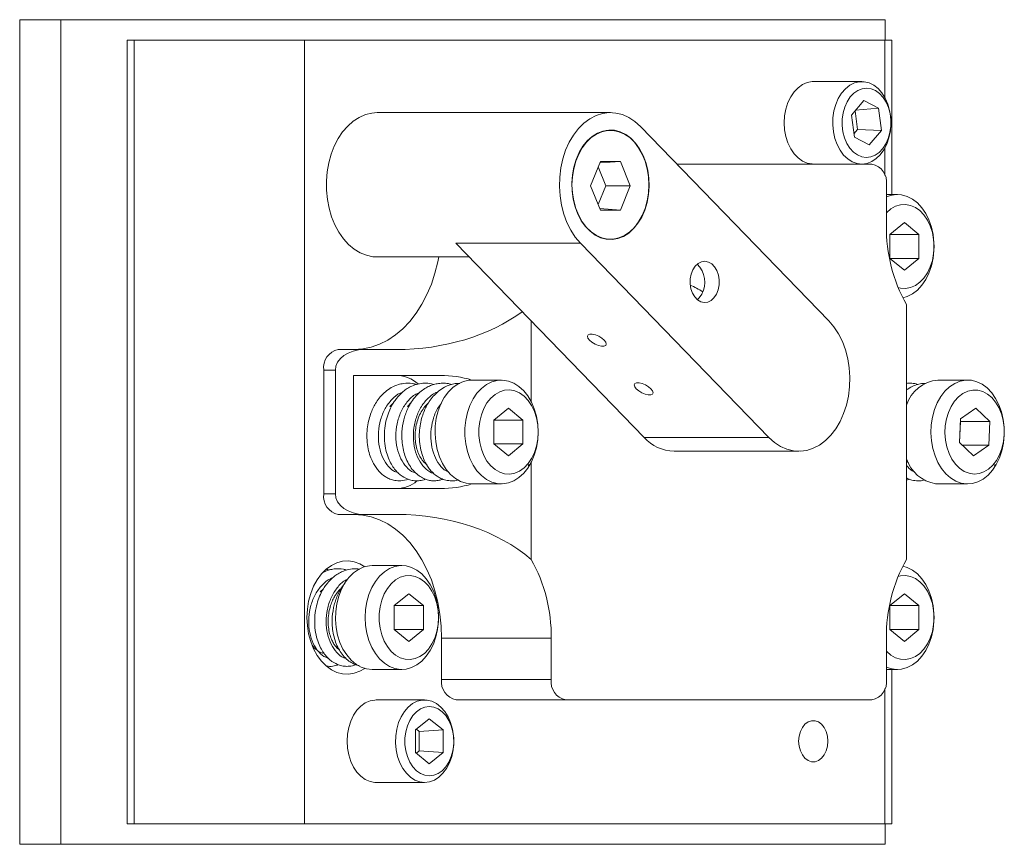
# Model space of a CAD drawing. Header units: inches. Extents: x 1.4 to 18.7, y 3.2 to 14.4.
# Tile 2 of 6: x 6.5 to 9.5, y 7.6 to 10.1. Entities that reach past the tile are written whole.
import ezdxf

# ---------------------------------------------------------------- set-up
doc = ezdxf.new("R2010")
doc.units = ezdxf.units.IN
doc.header["$MEASUREMENT"] = 0

msp = doc.modelspace()

# ---------------------------------------------------------------- linework, layer by layer
at = {"color": 7, "linetype": 'Continuous', "lineweight": 15}
for p, q in [((6.5111, 7.5968), (6.5111, 10.0968)), ((6.6363, 10.0968), (6.5111, 10.0968)), ((6.6363, 7.5968), (6.6363, 10.0968)), ((9.1361, 10.0968), (6.6363, 10.0968)), ((9.1361, 10.0343), (9.1361, 10.0968)), ((6.8376, 10.0343), (6.8376, 7.6593)), ((6.8588, 10.0343), (6.8376, 10.0343)), ((6.8588, 7.6593), (6.8588, 10.0343)), ((7.375, 10.0343), (6.8588, 10.0343)), ((7.375, 7.6593), (7.375, 10.0343)), ((9.1357, 10.0343), (7.375, 10.0343)), ((9.1357, 9.8606), (9.1357, 10.0343)), ((9.1569, 10.0343), (9.1357, 10.0343)), ((9.1569, 9.5668), (9.1569, 10.0343)), ((9.0657, 9.9093), (8.9186, 9.9093)), ((9.0713, 9.8514), (9.0344, 9.8075)), ((9.0468, 9.8222), (9.1167, 9.8282)), ((9.1167, 9.8282), (9.0713, 9.8514)), ((9.1251, 9.761), (9.1167, 9.8282)), ((8.3031, 9.8151), (7.5959, 9.8151)), ((9.0344, 9.8075), (9.0429, 9.7404)), ((9.0525, 9.7643), (9.0454, 9.8206)), ((8.9656, 9.1841), (8.3942, 9.7731)), ((8.3031, 9.7613), (8.2902, 9.7613)), ((9.0415, 9.7512), (9.0525, 9.7643)), ((9.0429, 9.7404), (9.0882, 9.7172)), ((9.0525, 9.7643), (9.1251, 9.761)), ((9.0882, 9.7172), (9.1251, 9.761)), ((9.1357, 9.6246), (9.1357, 9.708)), ((8.2729, 9.6673), (8.2428, 9.5935)), ((8.2895, 9.5935), (8.2661, 9.6507)), ((8.2711, 9.6628), (8.3332, 9.6673)), ((8.3332, 9.6673), (8.2729, 9.6673)), ((8.3633, 9.5935), (8.3332, 9.6673)), ((9.0961, 9.6593), (8.5045, 9.6593)), ((8.2428, 9.5935), (8.2729, 9.5197)), ((8.2661, 9.5363), (8.2895, 9.5935)), ((8.2895, 9.5935), (8.3633, 9.5935)), ((8.3332, 9.5197), (8.3633, 9.5935)), ((9.1403, 9.4718), (9.1403, 9.5968)), ((9.1734, 9.5668), (9.1403, 9.5668)), ((8.2711, 9.5242), (8.3332, 9.5197)), ((8.2729, 9.5197), (8.3332, 9.5197)), ((9.1946, 9.4815), (9.1504, 9.4454)), ((9.2388, 9.4454), (9.1946, 9.4815)), ((9.1504, 9.4454), (9.1504, 9.3732)), ((9.2388, 9.4454), (9.1504, 9.4454)), ((9.2388, 9.3732), (9.2388, 9.4454)), ((8.2119, 9.4195), (7.8336, 9.4195)), ((7.8336, 9.4195), (8.4051, 8.8305)), ((8.2119, 9.4195), (8.7834, 8.8305)), ((8.2902, 9.4313), (8.3031, 9.4313)), ((7.5959, 9.3775), (7.8744, 9.3775)), ((9.1504, 9.3732), (9.1946, 9.3371)), ((9.1504, 9.3732), (9.2388, 9.3732)), ((9.1946, 9.3371), (9.2388, 9.3732)), ((9.2011, 8.4608), (9.2011, 9.2328)), ((8.0626, 8.9391), (8.0626, 9.1835)), ((7.5571, 9.0968), (7.4775, 9.0968)), ((7.5571, 9.0968), (7.6539, 9.0968)), ((7.4687, 9.0343), (7.4333, 9.0343)), ((7.4333, 9.0343), (7.4333, 8.6593)), ((7.4687, 8.6593), (7.4687, 9.0343)), ((7.5238, 9.0183), (7.7869, 9.0183)), ((7.5238, 9.0183), (7.5238, 8.6753)), ((7.9724, 9.0043), (7.8823, 9.0043)), ((9.3866, 9.0043), (9.2965, 9.0043)), ((7.645, 8.9354), (7.6344, 8.9246)), ((7.6986, 8.9359), (7.6874, 8.9246)), ((7.7518, 8.9361), (7.7405, 8.9246)), ((7.639, 8.9246), (7.6344, 8.9246)), ((7.6921, 8.9246), (7.6874, 8.9246)), ((7.6899, 8.9267), (7.6905, 8.9274)), ((7.745, 8.9246), (7.7405, 8.9246)), ((7.9936, 8.919), (7.9494, 8.8829)), ((8.0378, 8.8829), (7.9936, 8.919)), ((9.411, 8.9188), (9.3653, 8.8867)), ((9.4535, 8.8789), (9.411, 8.9188)), ((7.9494, 8.8829), (7.9494, 8.8107)), ((8.0378, 8.8829), (7.9494, 8.8829)), ((8.0378, 8.8107), (8.0378, 8.8829)), ((9.3653, 8.8867), (9.3622, 8.8147)), ((9.3651, 8.8789), (9.3623, 8.8145)), ((9.365, 8.8791), (9.3651, 8.8789)), ((9.4535, 8.8789), (9.3651, 8.8789)), ((9.4504, 8.8069), (9.4535, 8.8789)), ((8.7834, 8.8305), (8.4051, 8.8305)), ((9.4047, 8.7748), (9.3622, 8.8147)), ((7.9936, 8.7746), (7.9494, 8.8107)), ((7.9494, 8.8107), (8.0378, 8.8107)), ((7.9936, 8.7746), (8.0378, 8.8107)), ((8.4962, 8.7885), (8.8745, 8.7885)), ((9.3704, 8.8069), (9.4504, 8.8069)), ((9.4047, 8.7748), (9.4504, 8.8069)), ((8.0626, 8.4608), (8.0626, 8.7545)), ((8.0544, 8.7454), (8.0557, 8.748)), ((9.4686, 8.7454), (9.4699, 8.748)), ((7.7869, 8.6753), (7.5238, 8.6753)), ((7.8823, 8.6893), (7.9724, 8.6893)), ((9.2896, 8.6896), (9.2965, 8.6893)), ((9.2965, 8.6893), (9.3866, 8.6893)), ((7.4687, 8.6593), (7.4333, 8.6593)), ((7.5571, 8.5968), (7.4775, 8.5968)), ((7.6539, 8.5968), (7.5571, 8.5968)), ((7.6705, 8.4418), (7.5803, 8.4418)), ((7.4327, 8.3712), (7.423, 8.3621)), ((7.4275, 8.3621), (7.423, 8.3621)), ((7.6917, 8.3565), (7.6475, 8.3204)), ((7.7359, 8.3204), (7.6917, 8.3565)), ((9.1946, 8.3565), (9.1504, 8.3204)), ((9.2388, 8.3204), (9.1946, 8.3565)), ((7.6475, 8.3204), (7.6475, 8.2482)), ((7.7359, 8.3204), (7.6475, 8.3204)), ((7.7359, 8.2482), (7.7359, 8.3204)), ((9.1504, 8.3204), (9.1504, 8.2482)), ((9.2388, 8.3204), (9.1504, 8.3204)), ((9.2388, 8.2482), (9.2388, 8.3204)), ((7.6475, 8.2482), (7.6917, 8.2121)), ((7.6475, 8.2482), (7.7359, 8.2482)), ((7.6917, 8.2121), (7.7359, 8.2482)), ((9.1504, 8.2482), (9.1946, 8.2121)), ((9.1504, 8.2482), (9.2388, 8.2482)), ((9.1946, 8.2121), (9.2388, 8.2482)), ((8.1234, 8.2218), (7.7911, 8.2218)), ((7.7911, 8.2218), (7.7911, 8.0968)), ((8.1234, 8.2218), (8.1234, 8.0968)), ((9.1403, 8.0968), (9.1403, 8.2218)), ((7.5803, 8.1268), (7.6705, 8.1268)), ((9.1403, 8.1268), (9.1734, 8.1268)), ((9.1569, 7.6593), (9.1569, 8.1268)), ((8.1234, 8.0968), (7.7911, 8.0968)), ((9.1357, 7.6593), (9.1357, 8.069)), ((7.7395, 8.0343), (7.5924, 8.0343)), ((8.1676, 8.0343), (7.8353, 8.0343)), ((8.1676, 8.0343), (9.0961, 8.0343)), ((7.7536, 7.9775), (7.7118, 7.9434)), ((7.7953, 7.9434), (7.7536, 7.9775)), ((7.7233, 7.9387), (7.7146, 7.9457)), ((7.7118, 7.9434), (7.7118, 7.8752)), ((7.7233, 7.9387), (7.7953, 7.9434)), ((7.7233, 7.8799), (7.7233, 7.9387)), ((7.7953, 7.8752), (7.7953, 7.9434)), ((7.7118, 7.8752), (7.7536, 7.8411)), ((7.7146, 7.8729), (7.7233, 7.8799)), ((7.7233, 7.8799), (7.7953, 7.8752)), ((7.7536, 7.8411), (7.7953, 7.8752)), ((7.5924, 7.7843), (7.7395, 7.7843)), ((6.8588, 7.6593), (6.8376, 7.6593)), ((7.375, 7.6593), (6.8588, 7.6593)), ((7.375, 7.6593), (9.1357, 7.6593)), ((9.1569, 7.6593), (9.1357, 7.6593)), ((9.1361, 7.5968), (9.1361, 7.6593)), ((6.6363, 7.5968), (6.5111, 7.5968)), ((9.1361, 7.5968), (6.6363, 7.5968))]:
    msp.add_line(p, q, dxfattribs=at)
at = {"color": 7, "linetype": 'Continuous', "lineweight": 15, "flags": 128}
for points in [[(8.9186, 9.9093), (8.9148, 9.9092), (8.9, 9.9065), (8.8856, 9.9003), (8.8722, 9.8907), (8.8602, 9.8781), (8.8498, 9.8628), (8.8414, 9.8453), (8.8352, 9.8259), (8.8315, 9.8054), (8.8302, 9.7843)], [(9.0811, 9.6612), (9.0662, 9.6593), (9.0512, 9.661), (9.0367, 9.6662), (9.023, 9.6748), (9.0105, 9.6866), (8.9997, 9.7012), (8.9907, 9.7181), (8.9838, 9.737), (8.9794, 9.7573), (8.9774, 9.7783), (8.9779, 9.7995), (8.981, 9.8202), (8.9865, 9.8399), (8.9943, 9.858), (9.0041, 9.874), (9.0157, 9.8875), (9.0288, 9.8979), (9.0429, 9.9051), (9.0577, 9.9088), (9.0726, 9.9089), (9.0874, 9.9054), (9.1016, 9.8985), (9.1147, 9.8883), (9.1265, 9.875), (9.1364, 9.8592), (9.1444, 9.8412), (9.15, 9.8216), (9.1533, 9.8009), (9.154, 9.7797), (9.1522, 9.7587), (9.1479, 9.7384), (9.1412, 9.7194), (9.1324, 9.7023), (9.1216, 9.6875), (9.1092, 9.6755), (9.0956, 9.6667), (9.0811, 9.6612)], [(9.0928, 9.6809), (9.106, 9.686), (9.1183, 9.6945), (9.1293, 9.7061), (9.1386, 9.7203), (9.146, 9.7366), (9.151, 9.7546), (9.1537, 9.7737), (9.1538, 9.793), (9.1514, 9.8121), (9.1466, 9.8302), (9.1395, 9.8468), (9.1303, 9.8612), (9.1195, 9.8731), (9.1073, 9.8819), (9.0941, 9.8873), (9.0805, 9.8893), (9.0668, 9.8877), (9.0536, 9.8826), (9.0413, 9.8741), (9.0303, 9.8625), (9.021, 9.8483), (9.0137, 9.832), (9.0086, 9.814), (9.0059, 9.7949), (9.0058, 9.7756), (9.0082, 9.7565), (9.013, 9.7384), (9.0201, 9.7218), (9.0293, 9.7074), (9.0401, 9.6955), (9.0524, 9.6867), (9.0655, 9.6813), (9.0791, 9.6793), (9.0928, 9.6809)], [(7.5959, 9.3775), (7.5828, 9.3783), (7.5632, 9.3825), (7.5442, 9.3902), (7.526, 9.4012), (7.5089, 9.4155), (7.4933, 9.4327), (7.4793, 9.4526), (7.4673, 9.4749), (7.4573, 9.4992), (7.4497, 9.525), (7.4445, 9.5521), (7.4417, 9.5798), (7.4415, 9.6078), (7.4438, 9.6357), (7.4486, 9.6629), (7.4558, 9.689), (7.4654, 9.7136), (7.477, 9.7362), (7.4907, 9.7566), (7.506, 9.7743), (7.5229, 9.7891), (7.5409, 9.8007), (7.5598, 9.809), (7.5794, 9.8138), (7.5959, 9.8151)], [(8.3942, 9.7731), (8.3771, 9.7884), (8.3587, 9.8004), (8.3394, 9.8089), (8.3195, 9.8138), (8.2992, 9.815), (8.2791, 9.8124), (8.2593, 9.8061), (8.2404, 9.7963), (8.2224, 9.783), (8.2059, 9.7665), (8.191, 9.7471), (8.178, 9.7251), (8.1672, 9.701), (8.1587, 9.675), (8.1527, 9.6477), (8.1492, 9.6195), (8.1484, 9.5909), (8.1502, 9.5624), (8.1547, 9.5345), (8.1616, 9.5076), (8.171, 9.4823), (8.1827, 9.4589), (8.1964, 9.4379), (8.2119, 9.4195)], [(8.8302, 9.7843), (8.8315, 9.7632), (8.8352, 9.7427), (8.8414, 9.7233), (8.8498, 9.7058), (8.8602, 9.6905), (8.8722, 9.6779), (8.8856, 9.6683), (8.9, 9.6621), (8.9148, 9.6594), (8.9186, 9.6593)], [(8.2082, 9.6941), (8.1989, 9.673), (8.192, 9.6502), (8.1876, 9.6262), (8.1857, 9.6015), (8.1865, 9.5767), (8.1899, 9.5524), (8.1957, 9.529), (8.204, 9.5071), (8.2145, 9.4873), (8.227, 9.4698), (8.2412, 9.4552), (8.2568, 9.4438), (8.2733, 9.4357), (8.2906, 9.4312), (8.3081, 9.4305), (8.3256, 9.4334), (8.3425, 9.4399), (8.3585, 9.45), (8.3733, 9.4633), (8.3865, 9.4796), (8.3979, 9.4985), (8.4072, 9.5196), (8.4141, 9.5424), (8.4185, 9.5664), (8.4204, 9.5911), (8.4196, 9.6159), (8.4162, 9.6402), (8.4104, 9.6636), (8.4021, 9.6855), (8.3916, 9.7053), (8.3791, 9.7228), (8.3649, 9.7374), (8.3493, 9.7488), (8.3328, 9.7569), (8.3155, 9.7614), (8.298, 9.7621), (8.2805, 9.7592), (8.2636, 9.7527), (8.2476, 9.7426), (8.2328, 9.7293), (8.2196, 9.713), (8.2082, 9.6941)], [(8.1864, 9.5963), (8.1877, 9.5717), (8.1916, 9.5477), (8.1979, 9.5247), (8.2067, 9.5034), (8.2175, 9.4841), (8.2303, 9.4673), (8.2447, 9.4534), (8.2604, 9.4427), (8.2771, 9.4354), (8.2943, 9.4318), (8.3118, 9.4318), (8.329, 9.4354), (8.3457, 9.4427), (8.3614, 9.4534), (8.3758, 9.4673), (8.3886, 9.4841), (8.3994, 9.5034), (8.4082, 9.5247), (8.4145, 9.5477), (8.4184, 9.5717), (8.4197, 9.5963), (8.4184, 9.6209), (8.4145, 9.6449), (8.4082, 9.6679), (8.3994, 9.6892), (8.3886, 9.7085), (8.3758, 9.7253), (8.3614, 9.7392), (8.3457, 9.7499), (8.329, 9.7572), (8.3118, 9.7608), (8.2943, 9.7608), (8.2771, 9.7572), (8.2604, 9.7499), (8.2447, 9.7392), (8.2303, 9.7253), (8.2175, 9.7085), (8.2067, 9.6892), (8.1979, 9.6679), (8.1916, 9.6449), (8.1877, 9.6209), (8.1864, 9.5963)], [(9.1403, 9.5596), (9.1522, 9.5639), (9.1692, 9.5667), (9.1862, 9.5657), (9.2029, 9.5612), (9.219, 9.553), (9.234, 9.5415), (9.2475, 9.5269), (9.2593, 9.5095), (9.2691, 9.4898), (9.2767, 9.4682), (9.2819, 9.4452), (9.2845, 9.4214), (9.2845, 9.3972), (9.2819, 9.3734), (9.2767, 9.3504), (9.2691, 9.3288), (9.2593, 9.3091), (9.2475, 9.2917), (9.234, 9.2771), (9.219, 9.2656), (9.2029, 9.2574), (9.1898, 9.2535)], [(9.1403, 9.511), (9.141, 9.5118), (9.1541, 9.5231), (9.1682, 9.5312), (9.1832, 9.5357), (9.1985, 9.5367), (9.2136, 9.5339), (9.2283, 9.5276), (9.2419, 9.5179), (9.2542, 9.505), (9.2648, 9.4894), (9.2733, 9.4715), (9.2796, 9.4518), (9.2835, 9.4308), (9.2848, 9.4093)], [(9.2848, 9.4093), (9.2835, 9.3878), (9.2796, 9.3668), (9.2733, 9.3471), (9.2648, 9.3292), (9.2542, 9.3136), (9.2419, 9.3007), (9.2283, 9.291), (9.2136, 9.2847), (9.1985, 9.2819), (9.1832, 9.2829), (9.1756, 9.2847)], [(7.7826, 9.3775), (7.7797, 9.3629), (7.7709, 9.3283), (7.7598, 9.295), (7.7464, 9.2635), (7.7309, 9.2339), (7.7134, 9.2066), (7.6942, 9.1819), (7.6733, 9.16), (7.6509, 9.1411), (7.6274, 9.1253), (7.6029, 9.1129), (7.5777, 9.104), (7.5519, 9.0986), (7.5259, 9.0968)], [(8.5531, 9.3386), (8.5479, 9.3254), (8.545, 9.3109), (8.5448, 9.2959), (8.5471, 9.2811), (8.5518, 9.2676), (8.5586, 9.2561), (8.5672, 9.2472), (8.5771, 9.2415), (8.5876, 9.2393), (8.5982, 9.2407), (8.6083, 9.2457), (8.6172, 9.254), (8.6245, 9.265), (8.6297, 9.2781), (8.6325, 9.2927), (8.6328, 9.3077), (8.6305, 9.3224), (8.6258, 9.336), (8.6189, 9.3475), (8.6103, 9.3564), (8.6004, 9.3621), (8.5899, 9.3643), (8.5793, 9.3628), (8.5692, 9.3579), (8.5603, 9.3496), (8.5531, 9.3386)], [(8.5665, 9.2478), (8.5727, 9.254), (8.5799, 9.265)], [(8.7834, 8.8305), (8.8005, 8.8152), (8.8188, 8.8032), (8.8381, 8.7947), (8.8581, 8.7898), (8.8783, 8.7886), (8.8984, 8.7912), (8.9182, 8.7975), (8.9372, 8.8073), (8.9551, 8.8206), (8.9716, 8.8371), (8.9865, 8.8565), (8.9995, 8.8784), (9.0103, 8.9026), (9.0188, 8.9286), (9.0248, 8.9559), (9.0283, 8.9841), (9.0291, 9.0127), (9.0273, 9.0412), (9.0229, 9.0691), (9.0159, 9.096), (9.0065, 9.1213), (8.9948, 9.1447), (8.9811, 9.1657), (8.9656, 9.1841)], [(8.2396, 9.125), (8.2348, 9.1314), (8.2333, 9.1369), (8.2352, 9.1411), (8.2403, 9.1433), (8.248, 9.1433), (8.2575, 9.1411), (8.2674, 9.1369), (8.2767, 9.1314), (8.2842, 9.125), (8.289, 9.1187), (8.2905, 9.1131), (8.2886, 9.1089), (8.2835, 9.1067), (8.2758, 9.1067), (8.2664, 9.1089), (8.2564, 9.1131), (8.2471, 9.1187), (8.2396, 9.125)], [(7.8823, 9.0043), (7.8738, 9.0038), (7.8569, 9.0001), (7.8407, 8.9929), (7.8254, 8.9822), (7.8114, 8.9683), (7.7991, 8.9516), (7.7888, 8.9324), (7.7807, 8.9112), (7.7749, 8.8885), (7.7717, 8.8649), (7.771, 8.8408), (7.773, 8.8168), (7.7775, 8.7936), (7.7845, 8.7716), (7.7937, 8.7513), (7.8051, 8.7333), (7.8182, 8.718), (7.8329, 8.7057), (7.8487, 8.6967), (7.8653, 8.6912), (7.8823, 8.6893), (7.8823, 8.6893)], [(8.0838, 8.8468), (8.0825, 8.8708), (8.0786, 8.8943), (8.0722, 8.9167), (8.0635, 8.9374), (8.0527, 8.956), (8.0399, 8.972), (8.0256, 8.9851), (8.0101, 8.995), (7.9936, 9.0014), (7.9767, 9.0042), (7.9597, 9.0032), (7.9429, 8.9987), (7.9269, 8.9905), (7.9119, 8.979), (7.8983, 8.9644), (7.8865, 8.947), (7.8767, 8.9273), (7.8691, 8.9057), (7.864, 8.8827), (7.8614, 8.8589), (7.8614, 8.8347), (7.864, 8.8109), (7.8691, 8.7879), (7.8767, 8.7663), (7.8865, 8.7466), (7.8983, 8.7292), (7.9119, 8.7146), (7.9269, 8.7031), (7.9429, 8.6949), (7.9597, 8.6904), (7.9767, 8.6894), (7.9936, 8.6922), (8.0101, 8.6986), (8.0256, 8.7085), (8.0399, 8.7216), (8.0527, 8.7376), (8.0635, 8.7562), (8.0722, 8.7769), (8.0786, 8.7993), (8.0825, 8.8228), (8.0838, 8.8468)], [(8.3815, 8.9776), (8.3767, 8.984), (8.3751, 8.9895), (8.3771, 8.9937), (8.3822, 8.9959), (8.3899, 8.9959), (8.3993, 8.9937), (8.4093, 8.9895), (8.4186, 8.984), (8.426, 8.9776), (8.4309, 8.9713), (8.4324, 8.9657), (8.4305, 8.9615), (8.4254, 8.9593), (8.4176, 8.9593), (8.4082, 8.9615), (8.3983, 8.9657), (8.389, 8.9713), (8.3815, 8.9776)], [(9.4978, 8.8371), (9.4975, 8.8612), (9.4947, 8.8849), (9.4893, 8.9078), (9.4815, 8.9293), (9.4715, 8.9488), (9.4595, 8.9659), (9.4458, 8.9802), (9.4307, 8.9914), (9.4146, 8.9992), (9.3978, 9.0035), (9.3807, 9.0041), (9.3638, 9.0009), (9.3475, 8.9942), (9.332, 8.984), (9.3178, 8.9706), (9.3053, 8.9543), (9.2946, 8.9355), (9.2861, 8.9146), (9.28, 8.8921), (9.2763, 8.8685), (9.2753, 8.8445), (9.2768, 8.8205), (9.281, 8.7971), (9.2876, 8.7749), (9.2965, 8.7543), (9.3075, 8.7359), (9.3204, 8.7202), (9.3349, 8.7074), (9.3505, 8.6978), (9.367, 8.6918), (9.384, 8.6894), (9.401, 8.6906), (9.4177, 8.6956), (9.4337, 8.7041), (9.4485, 8.7159), (9.4619, 8.7308), (9.4736, 8.7484), (9.4832, 8.7683), (9.4905, 8.7901), (9.4954, 8.8132), (9.4978, 8.8371)], [(8.0838, 8.8468), (8.0825, 8.8253), (8.0786, 8.8043), (8.0723, 8.7846), (8.0638, 8.7667), (8.0532, 8.7511), (8.0409, 8.7382), (8.0272, 8.7285), (8.0126, 8.7222), (7.9975, 8.7194), (7.9822, 8.7204), (7.9672, 8.7249), (7.9531, 8.733), (7.94, 8.7443), (7.9286, 8.7586), (7.919, 8.7754), (7.9115, 8.7943), (7.9064, 8.8147), (7.9038, 8.836), (7.9038, 8.8576), (7.9064, 8.8789), (7.9115, 8.8993), (7.919, 8.9182), (7.9286, 8.935), (7.94, 8.9493), (7.9531, 8.9606), (7.9672, 8.9687), (7.9822, 8.9732), (7.9975, 8.9742), (8.0126, 8.9714), (8.0272, 8.9651), (8.0409, 8.9554), (8.0532, 8.9425), (8.0638, 8.9269), (8.0723, 8.909), (8.0786, 8.8893), (8.0825, 8.8683), (8.0838, 8.8468)], [(9.4978, 8.8389), (9.4956, 8.8175), (9.4908, 8.797), (9.4837, 8.7779), (9.4743, 8.7607), (9.4631, 8.7461), (9.4503, 8.7343), (9.4362, 8.7258), (9.4213, 8.7208), (9.4061, 8.7193), (9.3909, 8.7216), (9.3762, 8.7275), (9.3624, 8.7367), (9.3499, 8.7492), (9.339, 8.7645), (9.3302, 8.7821), (9.3236, 8.8016), (9.3194, 8.8224), (9.3177, 8.8439), (9.3187, 8.8655), (9.3222, 8.8865), (9.3282, 8.9064), (9.3364, 8.9246), (9.3468, 8.9405), (9.3588, 8.9538), (9.3723, 8.964), (9.3868, 8.9708), (9.402, 8.974), (9.4172, 8.9736), (9.4323, 8.9695), (9.4466, 8.9619), (9.4598, 8.951), (9.4715, 8.9371), (9.4814, 8.9206), (9.4891, 8.902), (9.4945, 8.8817), (9.4975, 8.8605), (9.4978, 8.8389)], [(7.5259, 8.5968), (7.5519, 8.595), (7.5777, 8.5896), (7.6029, 8.5807), (7.6274, 8.5683), (7.6509, 8.5525), (7.6733, 8.5336), (7.6942, 8.5117), (7.7134, 8.487), (7.7309, 8.4597), (7.7464, 8.4301), (7.7598, 8.3986), (7.7709, 8.3653), (7.7797, 8.3307), (7.786, 8.295), (7.7898, 8.2586), (7.7911, 8.2218)], [(7.5577, 8.4385), (7.5433, 8.447), (7.5261, 8.4533), (7.5085, 8.4561), (7.4907, 8.4551), (7.4733, 8.4506), (7.4565, 8.4425), (7.4407, 8.431), (7.4263, 8.4164), (7.4135, 8.399), (7.4027, 8.3791), (7.394, 8.3573), (7.3876, 8.3338), (7.3838, 8.3093), (7.3825, 8.2843)], [(7.5803, 8.4418), (7.5718, 8.4413), (7.555, 8.4376), (7.5387, 8.4304), (7.5234, 8.4197), (7.5095, 8.4058), (7.4972, 8.3891), (7.4869, 8.3699), (7.4787, 8.3487), (7.473, 8.326), (7.4697, 8.3024), (7.4691, 8.2783), (7.471, 8.2543), (7.4755, 8.2311), (7.4825, 8.2091), (7.4918, 8.1888), (7.5031, 8.1708), (7.5163, 8.1555), (7.5309, 8.1432), (7.5467, 8.1342), (7.5633, 8.1287), (7.5803, 8.1268), (7.5803, 8.1268)], [(7.5591, 8.2843), (7.5604, 8.3083), (7.5643, 8.3318), (7.5707, 8.3542), (7.5794, 8.3749), (7.5902, 8.3935), (7.603, 8.4095), (7.6173, 8.4226), (7.6328, 8.4325), (7.6493, 8.4389), (7.6662, 8.4417), (7.6832, 8.4407), (7.7, 8.4362), (7.716, 8.428), (7.731, 8.4165), (7.7446, 8.4019), (7.7564, 8.3845), (7.7662, 8.3648), (7.7738, 8.3432), (7.7789, 8.3202), (7.7815, 8.2964), (7.7815, 8.2722), (7.7789, 8.2484), (7.7738, 8.2254), (7.7662, 8.2038), (7.7564, 8.1841), (7.7446, 8.1667), (7.731, 8.1521), (7.716, 8.1406), (7.7, 8.1324), (7.6832, 8.1279), (7.6662, 8.1269), (7.6493, 8.1297), (7.6328, 8.1361), (7.6173, 8.146), (7.603, 8.1591), (7.5902, 8.1751), (7.5794, 8.1937), (7.5707, 8.2144), (7.5643, 8.2368), (7.5604, 8.2603), (7.5591, 8.2843)], [(9.1898, 8.4401), (9.2029, 8.4362), (9.219, 8.428), (9.234, 8.4165), (9.2475, 8.4019), (9.2593, 8.3845), (9.2691, 8.3648), (9.2767, 8.3432), (9.2819, 8.3202), (9.2845, 8.2964), (9.2845, 8.2722), (9.2819, 8.2484), (9.2767, 8.2254), (9.2691, 8.2038), (9.2593, 8.1841), (9.2475, 8.1667), (9.234, 8.1521), (9.219, 8.1406), (9.2029, 8.1324), (9.1862, 8.1279), (9.1692, 8.1269), (9.1522, 8.1297), (9.1403, 8.134)], [(7.7818, 8.2843), (7.7805, 8.2628), (7.7767, 8.2418), (7.7704, 8.2221), (7.7618, 8.2042), (7.7512, 8.1886), (7.7389, 8.1757), (7.7253, 8.166), (7.7107, 8.1597), (7.6955, 8.1569), (7.6802, 8.1579), (7.6653, 8.1624), (7.6511, 8.1705), (7.6381, 8.1818), (7.6266, 8.1961), (7.617, 8.2129), (7.6095, 8.2318), (7.6045, 8.2522), (7.6019, 8.2735), (7.6019, 8.2951), (7.6045, 8.3164), (7.6095, 8.3368), (7.617, 8.3557), (7.6266, 8.3725), (7.6381, 8.3868), (7.6511, 8.3981), (7.6653, 8.4062), (7.6802, 8.4107), (7.6955, 8.4117), (7.7107, 8.4089), (7.7253, 8.4026), (7.7389, 8.3929), (7.7512, 8.38), (7.7618, 8.3644), (7.7704, 8.3465), (7.7767, 8.3268), (7.7805, 8.3058), (7.7818, 8.2843)], [(9.1756, 8.4089), (9.1832, 8.4107), (9.1985, 8.4117), (9.2136, 8.4089), (9.2283, 8.4026), (9.2419, 8.3929), (9.2542, 8.38), (9.2648, 8.3644), (9.2733, 8.3465), (9.2796, 8.3268), (9.2835, 8.3058), (9.2848, 8.2843)], [(7.3825, 8.2843), (7.3838, 8.2593), (7.3876, 8.2348), (7.394, 8.2113), (7.4027, 8.1895), (7.4135, 8.1696), (7.4263, 8.1522), (7.4407, 8.1376), (7.4565, 8.1261), (7.4733, 8.118), (7.4907, 8.1135), (7.5085, 8.1125), (7.5261, 8.1153), (7.5433, 8.1216), (7.5577, 8.1301)], [(9.2848, 8.2843), (9.2835, 8.2628), (9.2796, 8.2418), (9.2733, 8.2221), (9.2648, 8.2042), (9.2542, 8.1886), (9.2419, 8.1757), (9.2283, 8.166), (9.2136, 8.1597), (9.1985, 8.1569), (9.1832, 8.1579), (9.1682, 8.1624), (9.1541, 8.1705), (9.141, 8.1818), (9.1403, 8.1826)], [(7.5924, 8.0343), (7.5887, 8.0342), (7.5738, 8.0315), (7.5595, 8.0253), (7.5461, 8.0157), (7.534, 8.0031), (7.5236, 7.9878), (7.5152, 7.9703), (7.5091, 7.9509), (7.5053, 7.9304), (7.504, 7.9093)], [(7.7395, 7.7843), (7.7245, 7.7861), (7.71, 7.7914), (7.6964, 7.8002), (7.684, 7.812), (7.6731, 7.8267), (7.6642, 7.8438), (7.6575, 7.8627), (7.6531, 7.883), (7.6512, 7.904), (7.6518, 7.9252), (7.655, 7.9459), (7.6606, 7.9656), (7.6684, 7.9836), (7.6783, 7.9995), (7.69, 8.0129), (7.7031, 8.0232), (7.7172, 8.0303), (7.732, 8.0338), (7.747, 8.0338), (7.7618, 8.0303), (7.7759, 8.0232), (7.789, 8.0129), (7.8006, 7.9995), (7.8105, 7.9836), (7.8184, 7.9656), (7.824, 7.9459), (7.8272, 7.9252), (7.8278, 7.904), (7.8259, 7.883), (7.8215, 7.8627), (7.8148, 7.8438), (7.8058, 7.8267), (7.795, 7.812), (7.7826, 7.8002), (7.7689, 7.7914), (7.7544, 7.7861), (7.7395, 7.7843)], [(7.7536, 7.8043), (7.7673, 7.8061), (7.7804, 7.8114), (7.7927, 7.82), (7.8036, 7.8317), (7.8129, 7.846), (7.8201, 7.8625), (7.825, 7.8806), (7.8276, 7.8996), (7.8276, 7.919), (7.825, 7.938), (7.8201, 7.9561), (7.8129, 7.9726), (7.8036, 7.9869), (7.7927, 7.9986), (7.7804, 8.0072), (7.7673, 8.0125), (7.7536, 8.0143), (7.74, 8.0125), (7.7268, 8.0072), (7.7145, 7.9986), (7.7036, 7.9869), (7.6944, 7.9726), (7.6872, 7.9561), (7.6822, 7.938), (7.6797, 7.919), (7.6797, 7.8996), (7.6822, 7.8806), (7.6872, 7.8625), (7.6944, 7.846), (7.7036, 7.8317), (7.7145, 7.82), (7.7268, 7.8114), (7.74, 7.8061), (7.7536, 7.8043)], [(8.874, 7.9093), (8.8753, 7.8943), (8.8791, 7.8803), (8.8852, 7.8679), (8.8931, 7.8579), (8.9026, 7.8509), (8.9129, 7.8473), (8.9236, 7.8473), (8.9339, 7.8509), (8.9433, 7.8579), (8.9513, 7.8679), (8.9574, 7.8803), (8.9611, 7.8943), (8.9624, 7.9093), (8.9611, 7.9243), (8.9574, 7.9383), (8.9513, 7.9507), (8.9433, 7.9607), (8.9339, 7.9677), (8.9236, 7.9713), (8.9129, 7.9713), (8.9026, 7.9677), (8.8931, 7.9607), (8.8852, 7.9507), (8.8791, 7.9383), (8.8753, 7.9243), (8.874, 7.9093)], [(7.504, 7.9093), (7.5053, 7.8882), (7.5091, 7.8677), (7.5152, 7.8483), (7.5236, 7.8308), (7.534, 7.8155), (7.5461, 7.8029), (7.5595, 7.7933), (7.5738, 7.7871), (7.5887, 7.7844), (7.5924, 7.7843)]]:
    msp.add_lwpolyline(points, dxfattribs=at)
at = {"color": 7, "linetype": 'Continuous', "lineweight": 15}
for centre, radius, start, end in [((9.085, 9.6046), 0.0558, 351.9505, 78.5783), ((9.618, 9.4662), 0.4778, 179.3227, 209.2322), ((8.5126, 9.3014), 0.0765, 331.579, 45.2619), ((8.4778, 9.1213), 0.1834, 55.0315, 68.4656), ((7.4886, 9.0421), 0.0558, 101.4218, 188.0495), ((7.6532, 8.9207), 0.0976, 47.2143, 88.727), ((9.3058, 8.8949), 0.1098, 94.8404, 162.4508), ((8.4994, 8.9154), 0.1269, 221.9783, 268.5513), ((9.3086, 8.8013), 0.1132, 198.3509, 260.3615), ((7.6534, 8.772), 0.0967, 271.1669, 310.3387), ((7.4886, 8.6515), 0.0558, 171.9505, 258.5782), ((7.6457, 8.2274), 0.4778, 359.3227, 29.2322), ((9.618, 8.2274), 0.4778, 150.7678, 180.6773), ((7.8463, 8.089), 0.0558, 171.9505, 258.5783), ((8.1787, 8.089), 0.0558, 171.9505, 258.5783), ((9.085, 8.089), 0.0558, 281.4217, 8.0495)]:
    msp.add_arc(centre, radius, start, end, dxfattribs=at)
for centre, major_axis, start_param, end_param in [((7.6539, 9.4718), (-0.5303, 0), 1.570796, 2.374013), ((7.5571, 9.0343), (-0.0884, 0), 4.712389, 6.283185), ((7.7869, 8.8468), (0.2425, 0), 1.163645, 1.570796), ((7.7869, 8.8468), (0.2425, 0), 4.712389, 5.11954), ((7.5571, 8.6593), (-0.0884, 0), 0, 1.570796), ((7.6539, 8.2218), (-0.5303, 0), 3.832502, 4.712389)]:
    msp.add_ellipse(centre, major_axis=major_axis, ratio=0.707107, start_param=start_param, end_param=end_param, dxfattribs=at)
for points, knots in [([(7.7153, 8.9909), (7.7112, 8.992), (7.698, 8.9953), (7.679, 8.9951), (7.659, 8.9907), (7.6421, 8.9839), (7.6246, 8.9728), (7.6087, 8.9583), (7.596, 8.9422), (7.5862, 8.9262), (7.5783, 8.9095), (7.5717, 8.8905), (7.5665, 8.868), (7.5638, 8.8422), (7.5646, 8.8153), (7.5689, 8.7902), (7.5755, 8.7691), (7.5834, 8.7522), (7.5917, 8.7389), (7.6031, 8.7246), (7.6162, 8.7133), (7.6315, 8.7049), (7.6458, 8.7), (7.6639, 8.698), (7.6789, 8.6998), (7.6874, 8.7036), (7.6891, 8.7043)], [0, 0, 0, 0, 0.0288613, 0.0919703, 0.1269362, 0.1677468, 0.2142791, 0.2618367, 0.3036292, 0.3397251, 0.3734295, 0.4120429, 0.4558793, 0.5049638, 0.5587799, 0.6094544, 0.6545063, 0.6939408, 0.727745, 0.7580091, 0.817808, 0.8493039, 0.8865968, 0.9299486, 0.986155, 1, 1, 1, 1]), ([(7.7674, 8.9909), (7.765, 8.9916), (7.7557, 8.9945), (7.7391, 8.9954), (7.7192, 8.9929), (7.7016, 8.9869), (7.6871, 8.979), (7.6709, 8.9673), (7.6569, 8.9528), (7.6445, 8.9352), (7.6353, 8.9185), (7.6267, 8.8975), (7.6201, 8.872), (7.6167, 8.8427), (7.6178, 8.8127), (7.623, 8.7855), (7.631, 8.763), (7.6403, 8.7453), (7.6501, 8.7317), (7.6602, 8.7211), (7.6743, 8.7098), (7.6907, 8.702), (7.7092, 8.6984), (7.7253, 8.6992), (7.7365, 8.701), (7.7419, 8.7039), (7.7419, 8.7039)], [0, 0, 0, 0, 0.017076, 0.065308, 0.112477, 0.153927, 0.18964, 0.221893, 0.283178, 0.314998, 0.352948, 0.397088, 0.447443, 0.504032, 0.564226, 0.61921, 0.668344, 0.711639, 0.749102, 0.781443, 0.813094, 0.877919, 0.914609, 0.954788, 0.999802, 1, 1, 1, 1]), ([(7.8205, 8.9909), (7.8191, 8.9914), (7.8119, 8.9939), (7.7986, 8.9951), (7.782, 8.9944), (7.7672, 8.9912), (7.7534, 8.9861), (7.7393, 8.9786), (7.7241, 8.9673), (7.7094, 8.9521), (7.6969, 8.9345), (7.6876, 8.9168), (7.6809, 8.9001), (7.6742, 8.8774), (7.6703, 8.8522), (7.6701, 8.8248), (7.6725, 8.8023), (7.6777, 8.7803), (7.6855, 8.7597), (7.6958, 8.7413), (7.7082, 8.7257), (7.722, 8.7137), (7.7363, 8.7054), (7.7503, 8.7006), (7.7638, 8.6985), (7.7772, 8.6991), (7.7875, 8.7009), (7.7932, 8.7035), (7.7946, 8.7041)], [0, 0, 0, 0, 0.010278, 0.051587, 0.090047, 0.12388, 0.154077, 0.188899, 0.230082, 0.277049, 0.321651, 0.360986, 0.39515, 0.42623, 0.497802, 0.53891, 0.583472, 0.628974, 0.674413, 0.719849, 0.765348, 0.8097, 0.850194, 0.886708, 0.920837, 0.953371, 0.988468, 1, 1, 1, 1]), ([(7.846, 8.9938), (7.8426, 8.9941), (7.834, 8.9946), (7.8198, 8.9911), (7.8031, 8.9849), (7.7855, 8.9742), (7.7694, 8.9599), (7.7563, 8.9439), (7.7463, 8.9279), (7.7382, 8.9113), (7.7314, 8.8927), (7.726, 8.8706), (7.723, 8.8451), (7.7234, 8.8182), (7.7274, 8.7928), (7.7339, 8.7712), (7.7416, 8.7538), (7.7499, 8.7402), (7.7612, 8.7257), (7.7742, 8.7141), (7.7896, 8.7054), (7.8044, 8.7), (7.8219, 8.6983), (7.835, 8.6992), (7.8413, 8.7018), (7.8417, 8.7019)], [0, 0, 0, 0, 0.025778, 0.063215, 0.107035, 0.157108, 0.209434, 0.255675, 0.29569, 0.332187, 0.37368, 0.420865, 0.473768, 0.532171, 0.588082, 0.637858, 0.681511, 0.719024, 0.752152, 0.817388, 0.851647, 0.89381, 0.944333, 0.996435, 1, 1, 1, 1]), ([(9.2348, 8.9909), (9.2333, 8.9914), (9.2261, 8.9939), (9.2147, 8.9952), (9.2049, 8.9944), (9.2011, 8.9942)], [0, 0, 0, 0, 0.132678, 0.665929, 1, 1, 1, 1]), ([(9.2591, 8.9939), (9.256, 8.9941), (9.2479, 8.9945), (9.2341, 8.991), (9.2175, 8.9851), (9.2067, 8.978), (9.2011, 8.9743)], [0, 0, 0, 0, 0.15021, 0.396524, 0.684823, 1, 1, 1, 1]), ([(7.6719, 8.9668), (7.6696, 8.9661), (7.6579, 8.9627), (7.6393, 8.9462), (7.6186, 8.9188), (7.6047, 8.8843), (7.5982, 8.8468), (7.5997, 8.8093), (7.6087, 8.7749), (7.6243, 8.7471), (7.6415, 8.7293), (7.6536, 8.7254), (7.6578, 8.7241)], [0, 0, 0, 0, 0.027123, 0.141023, 0.254912, 0.368802, 0.482703, 0.596604, 0.710493, 0.824383, 0.938284, 1, 1, 1, 1]), ([(7.7234, 8.9657), (7.7186, 8.9638), (7.7046, 8.9582), (7.6848, 8.9379), (7.6662, 8.9079), (7.6547, 8.872), (7.6509, 8.8341), (7.6549, 8.7973), (7.6662, 8.7646), (7.6837, 8.7398), (7.6998, 8.7257), (7.7097, 8.7238), (7.7117, 8.7234)], [0, 0, 0, 0, 0.058437, 0.172579, 0.286719, 0.400848, 0.514979, 0.62912, 0.743261, 0.85739, 0.97152, 1, 1, 1, 1]), ([(7.7804, 8.9688), (7.7804, 8.9688), (7.7709, 8.967), (7.7534, 8.9535), (7.7309, 8.9291), (7.7146, 8.8962), (7.7056, 8.8595), (7.7044, 8.8215), (7.711, 8.7859), (7.7245, 8.7551), (7.7436, 8.7335), (7.7589, 8.7223), (7.7671, 8.7217), (7.7673, 8.7217)], [0, 0, 0, 0, 0.000178, 0.110899, 0.221622, 0.332355, 0.443088, 0.55381, 0.664532, 0.775265, 0.885998, 0.99672, 1, 1, 1, 1]), ([(7.791, 8.9343), (7.7868, 8.929), (7.7754, 8.9148), (7.7639, 8.8841), (7.7573, 8.8468), (7.7588, 8.8093), (7.7678, 8.7748), (7.7834, 8.7472), (7.7994, 8.7302), (7.8101, 8.7266), (7.813, 8.7256)], [0, 0, 0, 0, 0.086383, 0.22971, 0.37305, 0.51639, 0.659716, 0.803043, 0.946384, 1, 1, 1, 1]), ([(7.7405, 8.9246), (7.7365, 8.9192), (7.7286, 8.9084), (7.7199, 8.8891), (7.7137, 8.8684), (7.7106, 8.8468), (7.7104, 8.8252), (7.7132, 8.8044), (7.7188, 8.7853), (7.7269, 8.7686), (7.7365, 8.7552), (7.744, 8.7494), (7.7474, 8.7467)], [0, 0, 0, 0, 0.101501, 0.203001, 0.304502, 0.406003, 0.507503, 0.609004, 0.710504, 0.812005, 0.913506, 1, 1, 1, 1]), ([(9.2011, 8.7601), (9.2022, 8.7584), (9.204, 8.7556), (9.2062, 8.7539), (9.2071, 8.7532)], [0, 0, 0, 0, 0.623347, 1, 1, 1, 1]), ([(8.0538, 8.7445), (8.0542, 8.7451), (8.055, 8.7463), (8.055, 8.7479), (8.055, 8.7487)], [0, 0, 0, 0, 0.500397, 1, 1, 1, 1]), ([(9.2011, 8.7457), (9.2066, 8.7391), (9.2143, 8.7299), (9.2237, 8.7268), (9.2264, 8.726)], [0, 0, 0, 0, 0.721221, 1, 1, 1, 1]), ([(9.468, 8.7445), (9.4684, 8.7451), (9.4692, 8.7463), (9.4692, 8.7479), (9.4692, 8.7487)], [0, 0, 0, 0, 0.500397, 1, 1, 1, 1]), ([(9.2011, 8.7073), (9.2017, 8.7069), (9.207, 8.7039), (9.2187, 8.7002), (9.2361, 8.6982), (9.249, 8.6991), (9.2551, 8.7016), (9.2553, 8.7017)], [0, 0, 0, 0, 0.040143, 0.316526, 0.647707, 0.989241, 1, 1, 1, 1]), ([(9.2011, 8.7015), (9.2023, 8.7017), (9.2049, 8.7022), (9.2074, 8.7034), (9.2088, 8.7041)], [0, 0, 0, 0, 0.44109, 1, 1, 1, 1]), ([(7.5431, 8.4309), (7.5387, 8.4315), (7.5274, 8.4331), (7.5098, 8.4307), (7.4919, 8.4251), (7.4771, 8.4174), (7.4607, 8.4059), (7.4465, 8.3916), (7.4341, 8.3743), (7.4248, 8.358), (7.4161, 8.3375), (7.4092, 8.3124), (7.4054, 8.2834), (7.406, 8.2533), (7.4109, 8.2257), (7.4186, 8.2027), (7.4279, 8.1845), (7.4376, 8.1705), (7.4477, 8.1596), (7.4617, 8.1481), (7.4779, 8.14), (7.4961, 8.1361), (7.5121, 8.1363), (7.525, 8.1386), (7.532, 8.1423), (7.5337, 8.1432)], [0, 0, 0, 0, 0.030774, 0.079569, 0.122533, 0.159634, 0.192728, 0.255547, 0.287521, 0.325603, 0.370008, 0.420755, 0.477869, 0.539472, 0.596274, 0.647095, 0.691954, 0.730853, 0.764241, 0.79656, 0.862432, 0.899528, 0.940142, 0.985538, 1, 1, 1, 1]), ([(7.5039, 8.4283), (7.5003, 8.4293), (7.4876, 8.4327), (7.4692, 8.4327), (7.4493, 8.4288), (7.4391, 8.4245), (7.4336, 8.4222)], [0, 0, 0, 0, 0.15725, 0.544148, 0.754712, 1, 1, 1, 1]), ([(7.45, 8.4284), (7.4486, 8.429), (7.4462, 8.4299), (7.4436, 8.4302), (7.4426, 8.4303)], [0, 0, 0, 0, 0.594205, 1, 1, 1, 1]), ([(7.4607, 8.4043), (7.4584, 8.4037), (7.4466, 8.4003), (7.4278, 8.3838), (7.4072, 8.3563), (7.3933, 8.3218), (7.3868, 8.2843), (7.3883, 8.2468), (7.3973, 8.2124), (7.4129, 8.1846), (7.43, 8.1668), (7.4421, 8.163), (7.4463, 8.1616)], [0, 0, 0, 0, 0.028122, 0.141968, 0.255803, 0.369638, 0.483485, 0.597331, 0.711166, 0.825002, 0.938849, 1, 1, 1, 1]), ([(7.5058, 8.4004), (7.5032, 8.3992), (7.4913, 8.3943), (7.4734, 8.3753), (7.4548, 8.3454), (7.4433, 8.3095), (7.4395, 8.2716), (7.4435, 8.2348), (7.4548, 8.2021), (7.4723, 8.1773), (7.4884, 8.1632), (7.4984, 8.1613), (7.5005, 8.1609)], [0, 0, 0, 0, 0.033555, 0.150606, 0.267655, 0.384694, 0.501733, 0.618783, 0.735833, 0.852871, 0.969911, 1, 1, 1, 1]), ([(7.4808, 8.1859), (7.4773, 8.1888), (7.4717, 8.1934), (7.4641, 8.204), (7.4578, 8.2157), (7.452, 8.231), (7.4478, 8.2501), (7.4461, 8.2722), (7.4478, 8.2947), (7.4522, 8.3153), (7.4583, 8.3326), (7.4652, 8.3465), (7.4741, 8.3603), (7.4815, 8.369), (7.4867, 8.3733), (7.4871, 8.3736)], [0, 0, 0, 0, 0.093309, 0.154118, 0.224413, 0.304282, 0.39369, 0.492612, 0.592318, 0.682015, 0.761559, 0.83095, 0.890184, 0.992325, 1, 1, 1, 1]), ([(7.4985, 8.3892), (7.4944, 8.3839), (7.4863, 8.3735), (7.4771, 8.3562), (7.4701, 8.3394), (7.4632, 8.3168), (7.4591, 8.2918), (7.4586, 8.2646), (7.4607, 8.2423), (7.4656, 8.2201), (7.4731, 8.1993), (7.4831, 8.1807), (7.4953, 8.1648), (7.5091, 8.1522), (7.5233, 8.1438), (7.5344, 8.1392), (7.5406, 8.1383), (7.542, 8.1381)], [0, 0, 0, 0, 0.06667, 0.131248, 0.187439, 0.237694, 0.35235, 0.418278, 0.489909, 0.563585, 0.637143, 0.710686, 0.784321, 0.85661, 0.922849, 0.982599, 1, 1, 1, 1]), ([(7.4346, 8.1756), (7.4329, 8.1758), (7.4266, 8.1766), (7.4164, 8.1823), (7.4059, 8.1906), (7.4007, 8.1981), (7.3988, 8.2009)], [0, 0, 0, 0, 0.126696, 0.463601, 0.800506, 1, 1, 1, 1]), ([(7.4435, 8.1372), (7.446, 8.1368), (7.4549, 8.1355), (7.4666, 8.1373), (7.4749, 8.1408), (7.4773, 8.1418)], [0, 0, 0, 0, 0.226586, 0.775742, 1, 1, 1, 1])]:
    msp.add_open_spline(points, degree=3, knots=knots, dxfattribs=at)

doc.saveas('drawing.dxf')
